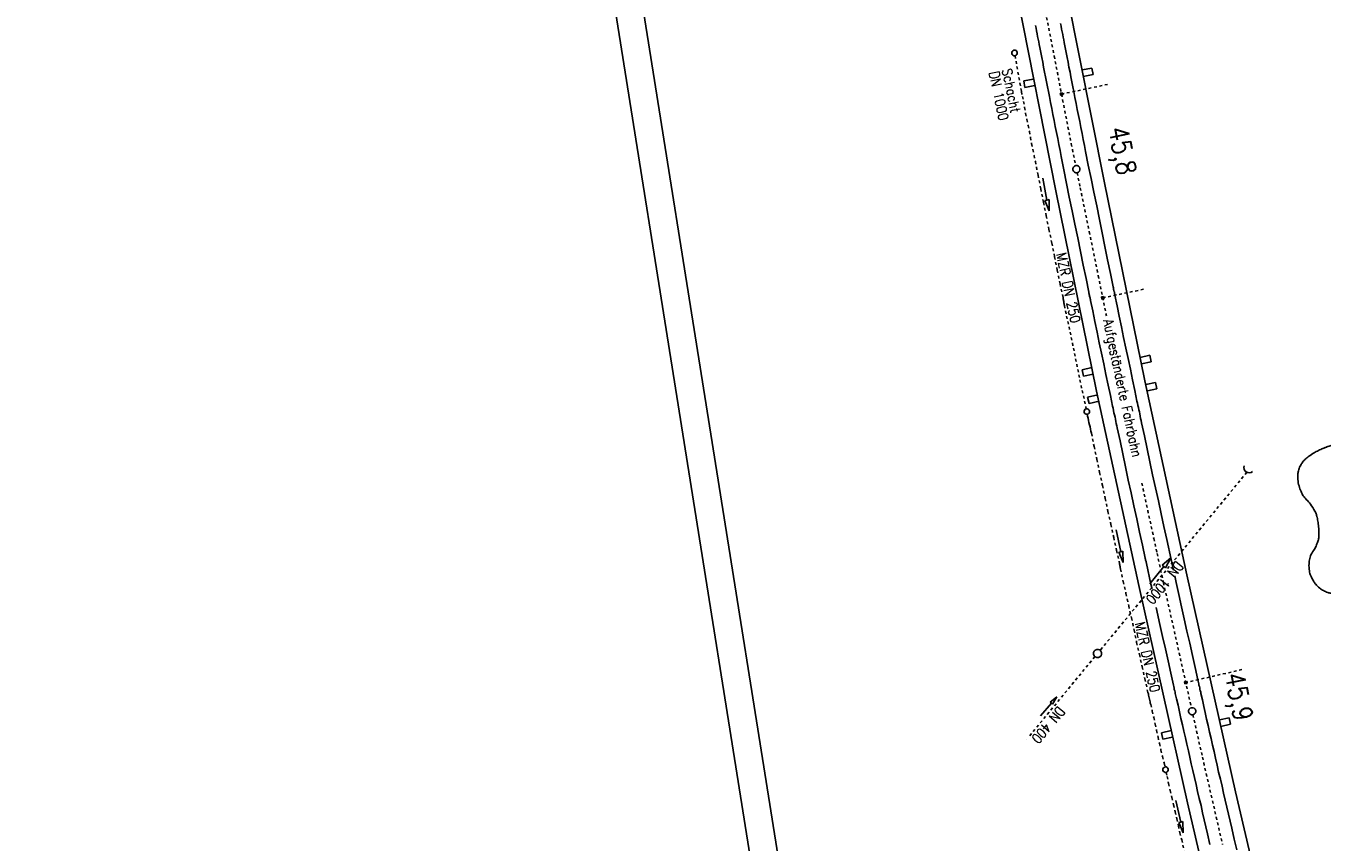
# Model space of a CAD drawing. Extents: x 447827 to 448299, y 438389 to 439851.
# Tile 11 of 21: x 447827 to 448061, y 438986 to 439133. Entities that reach past the tile are written whole.
import ezdxf

# ---------------------------------------------------------------- set-up
doc = ezdxf.new("R2010")
doc.units = 0
doc.header["$LTSCALE"] = 2
doc.header["$MEASUREMENT"] = 0
for name, pattern in [('ACAD_ISO03W100', [0.5, 0.25, -0.25]), ('ACAD_ISO10W100W', [0.5, 0.25, -0.25]), ('AUSGEZOGEN', [0]), ('STRICHLINIEX2', [0.5, 0.25, -0.25]), ('STRICHPT-X3', [3, 1.5, -0.75, 0, -0.75])]:
    doc.linetypes.add(name, pattern=pattern)
doc.layers.get('0').update_dxf_attribs({"linetype": 'AUSGEZOGEN'})
for name, color, linetype in [('ACHSE', 250, 'STRICHPT-X3'), ('Bahnachse', 7, 'CONTINUOUS'), ('Durchlässe', 15, 'CONTINUOUS'), ('FBR', 8, 'CONTINUOUS'), ('Gleisachsen', 7, 'CONTINUOUS'), ('Ingenieurbauwerke', 15, 'CONTINUOUS'), ('Planeinteilung', 6, 'CONTINUOUS'), ('RAHMEN', 250, 'AUSGEZOGEN'), ('RRB', 4, 'AUSGEZOGEN'), ('SCHSYMBOL', 7, 'AUSGEZOGEN'), ('Tiefenentwässerung', 15, 'CONTINUOUS'), ('WEG-DURCHLÄSSE', 15, 'CONTINUOUS')]:
    doc.layers.add(name, color=color, linetype=linetype)
doc.styles.add('ROMANS', font='romans.shx', dxfattribs={"width": 0.8})

# ---------------------------------------------------------------- blocks, each defined once
blk = doc.blocks.new('1135297')
blk.add_line((0, 0), (1135, 0))
at = {"layer": 'RAHMEN'}
blk.add_line((25, 5), (950, 5), dxfattribs=at)
blk = doc.blocks.new('DL')
at = {"color": 0}
blk.add_arc((-0.31, 0.02), 0.91, 282.5363, 77.4637, dxfattribs=at)
blk.add_point((0.6, 0), dxfattribs=at)

msp = doc.modelspace()

# ---------------------------------------------------------------- linework, layer by layer
at = {"layer": 'ACHSE'}
msp.add_lwpolyline([(448051.41, 439387.64, -0.000001), (448067.12, 439288.88, -0.000002), (448074.98, 439239.5), (448098.55, 439091.36, 0.000001), (448108.37, 439029.64, -0.000001), (448118.19, 438967.92, -0.000001), (448122.12, 438943.23, 0.000002), (448126.05, 438918.54, 0.000007), (448128.02, 438906.19, -0.000017)], format="xyb", dxfattribs=at)
at = {"layer": 'Bahnachse', "linetype": 'ACAD_ISO10W100W'}
for p, q in [((448011.16, 439135.71), (448012.73, 439127.77)), ((448012.73, 439127.77), (448014.24, 439119.86)), ((448014.24, 439119.86), (448015.81, 439111.91)), ((448015.81, 439111.91), (448016.61, 439107.99)), ((448016.87, 439106.71), (448017.43, 439103.97)), ((448017.43, 439103.97), (448019.05, 439096.08)), ((448019.05, 439096.08), (448019.05, 439096.04)), ((448019.05, 439096.08), (448020.67, 439088.14)), ((448020.67, 439088.14), (448022.15, 439080.87)), ((448028.54, 439050.69), (448030.71, 439040.72)), ((448030.71, 439040.72), (448031.3, 439038.01)), ((448031.3, 439038.01), (448032.43, 439032.8)), ((448032.43, 439032.8), (448034.19, 439024.94)), ((448034.19, 439024.94), (448035.96, 439017.02)), ((448035.96, 439017.02), (448037.49, 439010.19)), ((448037.77, 439008.92), (448039.48, 439001.25)), ((448039.48, 439001.25), (448040.17, 438998.29)), ((448040.17, 438998.29), (448041.29, 438993.4)), ((448041.29, 438993.4), (448043.1, 438985.54))]:
    msp.add_line(p, q, dxfattribs=at)
at = {"layer": 'Bahnachse', "linetype": 'Continuous'}
for centre in [(448016.74, 439107.35), (448037.63, 439009.55)]:
    msp.add_ellipse(centre, major_axis=(-0.46, 0.46), ratio=1, start_param=2.557664, end_param=8.840849, dxfattribs=at)
at = {"layer": 'Durchlässe', "linetype": 'STRICHLINIEX2'}
msp.add_line((448047.49, 439052.66), (448021.03, 439020.56), dxfattribs=at)
at = {"layer": 'Durchlässe', "linetype": 'Continuous'}
for p, q in [((448033.78, 439037.2), (448032.2, 439035.91)), ((448032.82, 439035.4), (448033.78, 439037.2)), ((448029.97, 439032.56), (448032.51, 439035.65)), ((448032.2, 439035.91), (448032.82, 439035.4)), ((448023.18, 439023.09), (448023.16, 439023.09))]:
    msp.add_line(p, q, dxfattribs=at)
at = {"layer": 'Durchlässe', "linetype": 'ACAD_ISO03W100'}
msp.add_line((448007.72, 439004.38), (448007.72, 439004.38), dxfattribs=at)
at = {"layer": 'Durchlässe', "linetype": 'Continuous'}
msp.add_ellipse((448020.55, 439019.98), major_axis=(-0.53, 0.53), ratio=1, start_param=2.557664, end_param=8.840849, dxfattribs=at)
at = {"layer": 'FBR'}
msp.add_lwpolyline([(448087.98, 439145.1), (448096.58, 439091.05), (448106.4, 439029.33), (448116.22, 438967.6, -0.000001), (448120.15, 438942.91, 0.000002), (448124.08, 438918.22, 0.000007), (448126.04, 438905.88, -0.000017)], format="xyb", dxfattribs=at)
at = {"layer": 'Gleisachsen', "linetype": 'Continuous'}
for p, q in [((448009.36, 439133.26), (448009.45, 439132.77)), ((448009.45, 439132.77), (448009.54, 439132.28)), ((448009.54, 439132.28), (448009.62, 439131.78)), ((448013.87, 439133.61), (448013.96, 439133.12)), ((448013.96, 439133.12), (448014.04, 439132.62)), ((448014.04, 439132.62), (448014.13, 439132.13)), ((448014.13, 439132.13), (448014.27, 439131.65)), ((448009.62, 439131.78), (448009.71, 439131.29)), ((448009.71, 439131.29), (448009.85, 439130.81)), ((448009.85, 439130.81), (448009.94, 439130.32)), ((448009.94, 439130.32), (448010.02, 439129.82)), ((448010.02, 439129.82), (448010.12, 439129.28)), ((448014.27, 439131.65), (448014.36, 439131.16)), ((448014.36, 439131.16), (448014.45, 439130.66)), ((448014.45, 439130.66), (448014.53, 439130.17)), ((448014.53, 439130.17), (448014.69, 439129.28)), ((448010.12, 439129.28), (448010.28, 439128.4)), ((448010.28, 439128.4), (448010.49, 439127.52)), ((448010.49, 439127.52), (448010.64, 439126.63)), ((448014.69, 439129.28), (448014.9, 439128.41)), ((448014.9, 439128.41), (448015.06, 439127.52)), ((448015.06, 439127.52), (448015.22, 439126.64)), ((448010.64, 439126.63), (448010.8, 439125.75)), ((448010.8, 439125.75), (448010.96, 439124.86)), ((448015.22, 439126.64), (448015.37, 439125.75)), ((448015.37, 439125.75), (448015.58, 439124.87)), ((448010.96, 439124.86), (448011.17, 439123.98)), ((448011.17, 439123.98), (448011.33, 439123.1)), ((448011.33, 439123.1), (448011.49, 439122.21)), ((448015.58, 439124.87), (448015.74, 439123.99)), ((448015.74, 439123.99), (448015.9, 439123.1)), ((448015.9, 439123.1), (448016.1, 439122.22)), ((448011.49, 439122.21), (448011.69, 439121.33)), ((448011.69, 439121.33), (448011.85, 439120.45)), ((448011.85, 439120.45), (448012.04, 439119.37)), ((448016.1, 439122.22), (448016.26, 439121.34)), ((448016.26, 439121.34), (448016.46, 439120.25)), ((448016.46, 439120.25), (448016.7, 439119.18)), ((448012.04, 439119.37), (448012.29, 439118.29)), ((448012.29, 439118.29), (448012.48, 439117.21)), ((448016.7, 439119.18), (448016.89, 439118.1)), ((448016.89, 439118.1), (448017.13, 439117.02)), ((448012.48, 439117.21), (448012.72, 439116.13)), ((448012.72, 439116.13), (448012.92, 439115.05)), ((448017.13, 439117.02), (448017.33, 439115.94)), ((448017.33, 439115.94), (448017.52, 439114.86)), ((448012.92, 439115.05), (448013.11, 439113.97)), ((448013.11, 439113.97), (448013.35, 439112.89)), ((448017.52, 439114.86), (448017.76, 439113.78)), ((448017.76, 439113.78), (448017.96, 439112.7)), ((448013.35, 439112.89), (448013.55, 439111.81)), ((448013.55, 439111.81), (448013.79, 439110.74)), ((448017.96, 439112.7), (448018.2, 439111.63)), ((448018.2, 439111.63), (448018.39, 439110.54)), ((448013.79, 439110.74), (448013.98, 439109.65)), ((448013.98, 439109.65), (448014.47, 439107.2)), ((448018.39, 439110.54), (448018.88, 439108.09)), ((448014.47, 439107.2), (448014.96, 439104.75)), ((448018.88, 439108.09), (448019.37, 439105.64)), ((448014.96, 439104.75), (448015.45, 439102.3)), ((448019.37, 439105.64), (448019.86, 439103.19)), ((448015.45, 439102.3), (448015.99, 439099.85)), ((448019.86, 439103.19), (448020.4, 439100.74)), ((448015.99, 439099.85), (448016.47, 439097.4)), ((448020.4, 439100.74), (448020.89, 439098.29)), ((448016.47, 439097.4), (448016.96, 439094.95)), ((448020.89, 439098.29), (448021.37, 439095.84)), ((448016.96, 439094.95), (448017.45, 439092.5)), ((448021.37, 439095.84), (448021.86, 439093.39)), ((448017.45, 439092.5), (448017.94, 439090.04)), ((448021.86, 439093.39), (448022.34, 439090.98)), ((448017.94, 439090.04), (448018.48, 439087.6)), ((448022.34, 439090.98), (448022.88, 439088.54)), ((448018.48, 439087.6), (448018.97, 439085.15)), ((448022.88, 439088.54), (448023.37, 439086.09)), ((448018.97, 439085.15), (448018.99, 439085)), ((448023.37, 439086.09), (448023.4, 439085.94)), ((448023.4, 439085.94), (448023.42, 439085.79)), ((448023.42, 439085.79), (448023.45, 439085.64)), ((448023.45, 439085.64), (448023.48, 439085.5)), ((448023.48, 439085.5), (448023.5, 439085.35)), ((448023.5, 439085.35), (448023.58, 439085.21)), ((448023.58, 439085.21), (448023.6, 439085.06)), ((448018.99, 439085), (448019.02, 439084.85)), ((448019.02, 439084.85), (448019.05, 439084.71)), ((448019.05, 439084.71), (448019.07, 439084.56)), ((448019.07, 439084.56), (448019.1, 439084.41)), ((448019.1, 439084.41), (448019.17, 439084.27)), ((448019.17, 439084.27), (448019.2, 439084.12)), ((448019.2, 439084.12), (448019.23, 439083.98)), ((448019.23, 439083.98), (448019.25, 439083.83)), ((448019.25, 439083.83), (448019.28, 439083.68)), ((448019.28, 439083.68), (448019.67, 439081.77)), ((448023.6, 439085.06), (448023.63, 439084.92)), ((448023.63, 439084.92), (448023.66, 439084.77)), ((448023.66, 439084.77), (448023.68, 439084.62)), ((448023.68, 439084.62), (448024.08, 439082.71)), ((448019.67, 439081.77), (448020.06, 439079.86)), ((448024.08, 439082.71), (448024.47, 439080.8)), ((448024.47, 439080.8), (448024.86, 439078.89)), ((448020.06, 439079.86), (448020.46, 439077.95)), ((448024.86, 439078.89), (448025.25, 439076.98)), ((448020.46, 439077.95), (448020.85, 439076.04)), ((448020.85, 439076.04), (448021.24, 439074.13)), ((448025.25, 439076.98), (448025.64, 439075.07)), ((448021.24, 439074.13), (448021.68, 439072.23)), ((448025.64, 439075.07), (448026.08, 439073.16)), ((448021.68, 439072.23), (448022.07, 439070.31)), ((448026.08, 439073.16), (448026.48, 439071.25)), ((448026.48, 439071.25), (448026.87, 439069.34)), ((448022.07, 439070.31), (448022.46, 439068.4)), ((448026.87, 439069.34), (448027.26, 439067.43)), ((448022.46, 439068.4), (448022.86, 439066.49)), ((448022.86, 439066.49), (448023.25, 439064.58)), ((448027.26, 439067.43), (448027.65, 439065.52)), ((448023.25, 439064.58), (448023.37, 439064.2)), ((448023.37, 439064.2), (448023.44, 439063.8)), ((448027.65, 439065.52), (448027.77, 439065.14)), ((448027.77, 439065.14), (448027.84, 439064.74)), ((448027.84, 439064.74), (448027.91, 439064.35)), ((448027.91, 439064.35), (448027.98, 439063.95)), ((448023.44, 439063.8), (448023.51, 439063.41)), ((448023.51, 439063.41), (448023.58, 439063.02)), ((448023.58, 439063.02), (448023.7, 439062.63)), ((448023.7, 439062.63), (448023.77, 439062.24)), ((448023.77, 439062.24), (448023.84, 439061.84)), ((448023.84, 439061.84), (448023.91, 439061.45)), ((448027.98, 439063.95), (448028.1, 439063.57)), ((448028.1, 439063.57), (448028.17, 439063.18)), ((448028.17, 439063.18), (448028.24, 439062.78)), ((448028.24, 439062.78), (448028.31, 439062.39)), ((448028.31, 439062.39), (448028.43, 439062)), ((448028.43, 439062), (448028.5, 439061.61)), ((448023.91, 439061.45), (448024.03, 439061.06)), ((448024.03, 439061.06), (448024.1, 439060.67)), ((448024.1, 439060.67), (448024.62, 439058.33)), ((448028.5, 439061.61), (448029.02, 439059.26)), ((448024.62, 439058.33), (448025.09, 439055.97)), ((448029.02, 439059.26), (448029.49, 439056.91)), ((448025.09, 439055.97), (448025.61, 439053.63)), ((448029.49, 439056.91), (448030.01, 439054.57)), ((448025.61, 439053.63), (448026.08, 439051.27)), ((448030.01, 439054.57), (448030.49, 439052.21)), ((448026.08, 439051.27), (448026.6, 439048.93)), ((448030.49, 439052.21), (448031.01, 439049.87)), ((448026.6, 439048.93), (448027.12, 439046.58)), ((448031.01, 439049.87), (448031.53, 439047.52)), ((448027.12, 439046.58), (448027.64, 439044.24)), ((448031.53, 439047.52), (448032.05, 439045.18)), ((448027.64, 439044.24), (448028.11, 439041.88)), ((448032.05, 439045.18), (448032.51, 439042.87)), ((448028.11, 439041.88), (448028.63, 439039.54)), ((448032.51, 439042.87), (448033.03, 439040.53)), ((448028.63, 439039.54), (448029.16, 439037.19)), ((448033.03, 439040.53), (448033.84, 439036.93)), ((448029.16, 439037.19), (448029.17, 439037.09)), ((448029.17, 439037.09), (448029.19, 439037)), ((448029.19, 439037), (448029.21, 439036.9)), ((448029.21, 439036.9), (448029.23, 439036.8)), ((448029.23, 439036.8), (448029.29, 439036.71)), ((448029.29, 439036.71), (448029.31, 439036.61)), ((448029.31, 439036.61), (448029.33, 439036.51)), ((448029.33, 439036.51), (448029.34, 439036.41)), ((448029.34, 439036.41), (448029.36, 439036.32)), ((448029.36, 439036.32), (448029.38, 439036.22)), ((448029.38, 439036.22), (448030.18, 439032.48)), ((448033.84, 439036.93), (448034.27, 439035.01)), ((448034.27, 439035.01), (448034.27, 439035.01)), ((448034.48, 439033.98), (448034.71, 439032.8)), ((448030.18, 439032.48), (448030.32, 439031.81)), ((448030.32, 439031.81), (448030.36, 439031.65)), ((448034.71, 439032.8), (448035.21, 439030.6)), ((448035.21, 439030.6), (448035.7, 439028.41)), ((448031.11, 439028.24), (448031.8, 439025.22)), ((448031.31, 439027.42), (448031.31, 439027.42)), ((448035.7, 439028.41), (448036.2, 439026.21)), ((448031.8, 439025.22), (448032.29, 439023.02)), ((448036.2, 439026.21), (448036.69, 439024.01)), ((448032.29, 439023.02), (448032.79, 439020.83)), ((448036.69, 439024.01), (448037.18, 439021.82)), ((448032.79, 439020.83), (448033.28, 439018.63)), ((448037.18, 439021.82), (448037.68, 439019.62)), ((448037.68, 439019.62), (448038.17, 439017.42)), ((448033.28, 439018.63), (448033.78, 439016.43)), ((448038.17, 439017.42), (448038.67, 439015.22)), ((448033.78, 439016.43), (448034.27, 439014.24)), ((448038.67, 439015.22), (448038.71, 439014.98)), ((448038.71, 439014.98), (448038.75, 439014.73)), ((448034.27, 439014.24), (448034.31, 439013.99)), ((448034.31, 439013.99), (448034.36, 439013.74)), ((448034.36, 439013.74), (448034.4, 439013.5)), ((448034.4, 439013.5), (448034.5, 439013.26)), ((448034.5, 439013.26), (448034.54, 439013.01)), ((448034.54, 439013.01), (448034.58, 439012.77)), ((448034.58, 439012.77), (448034.63, 439012.52)), ((448038.75, 439014.73), (448038.8, 439014.48)), ((448038.8, 439014.48), (448038.84, 439014.24)), ((448038.84, 439014.24), (448038.93, 439014)), ((448038.93, 439014), (448038.98, 439013.76)), ((448038.98, 439013.76), (448039.02, 439013.51)), ((448039.02, 439013.51), (448039.07, 439013.26)), ((448039.07, 439013.26), (448039.16, 439013.03)), ((448039.16, 439013.03), (448039.2, 439012.78)), ((448039.2, 439012.78), (448039.46, 439011.61)), ((448034.63, 439012.52), (448034.67, 439012.28)), ((448034.67, 439012.28), (448034.76, 439012.04)), ((448034.76, 439012.04), (448034.81, 439011.79)), ((448034.81, 439011.79), (448035.07, 439010.62)), ((448035.07, 439010.62), (448035.33, 439009.45)), ((448039.46, 439011.61), (448039.72, 439010.43)), ((448039.72, 439010.43), (448039.97, 439009.31)), ((448035.33, 439009.45), (448035.59, 439008.27)), ((448035.59, 439008.27), (448035.85, 439007.1)), ((448039.97, 439009.31), (448040.24, 439008.14)), ((448040.24, 439008.14), (448040.5, 439006.97)), ((448035.85, 439007.1), (448036.11, 439005.93)), ((448036.11, 439005.93), (448036.42, 439004.77)), ((448040.5, 439006.97), (448040.76, 439005.79)), ((448040.76, 439005.79), (448041.06, 439004.63)), ((448036.42, 439004.77), (448036.68, 439003.59)), ((448036.68, 439003.59), (448036.94, 439002.42)), ((448041.06, 439004.63), (448041.32, 439003.46)), ((448041.32, 439003.46), (448041.59, 439002.28)), ((448036.94, 439002.42), (448037.2, 439001.25)), ((448037.2, 439001.25), (448037.46, 439000.08)), ((448041.59, 439002.28), (448041.85, 439001.11)), ((448041.85, 439001.11), (448042.12, 438999.84)), ((448037.46, 439000.08), (448037.73, 438998.85)), ((448037.73, 438998.85), (448038.06, 438997.59)), ((448042.12, 438999.84), (448042.4, 438998.57)), ((448042.4, 438998.57), (448042.73, 438997.31)), ((448038.06, 438997.59), (448038.33, 438996.32)), ((448038.33, 438996.32), (448038.61, 438995.05)), ((448042.73, 438997.31), (448043.01, 438996.04)), ((448038.61, 438995.05), (448038.89, 438993.78)), ((448043.01, 438996.04), (448043.28, 438994.77)), ((448043.28, 438994.77), (448043.61, 438993.5)), ((448038.89, 438993.78), (448039.22, 438992.52)), ((448039.22, 438992.52), (448039.49, 438991.25)), ((448043.61, 438993.5), (448043.89, 438992.23)), ((448043.89, 438992.23), (448044.17, 438990.96)), ((448039.49, 438991.25), (448039.77, 438989.97)), ((448039.77, 438989.97), (448040.1, 438988.71)), ((448044.17, 438990.96), (448044.49, 438989.7)), ((448044.49, 438989.7), (448044.77, 438988.43)), ((448040.1, 438988.71), (448040.38, 438987.44)), ((448040.38, 438987.44), (448040.83, 438985.49)), ((448044.77, 438988.43), (448045.22, 438986.48)), ((448045.22, 438986.48), (448045.67, 438984.53))]:
    msp.add_line(p, q, dxfattribs=at)
at = {"layer": 'Ingenieurbauwerke', "linetype": 'Continuous'}
for p, q in [((448013.95, 439144.54), (448021.73, 439105.2)), ((448005.21, 439142.87), (448013, 439103.45)), ((448019.51, 439125.59), (448017.74, 439125.26)), ((448019.51, 439125.59), (448019.73, 439124.41)), ((448008.99, 439123.6), (448007.22, 439123.27)), ((448007.22, 439123.27), (448007.44, 439122.09)), ((448019.73, 439124.41), (448017.96, 439124.08)), ((448009.21, 439122.42), (448007.44, 439122.09)), ((448013.81, 439121.05), (448014.2, 439121.13)), ((448013.81, 439121.05), (448013.89, 439120.65)), ((448013.89, 439120.65), (448014.28, 439120.73)), ((448014.2, 439121.13), (448014.28, 439120.73)), ((448021.73, 439105.2), (448029.09, 439069.14)), ((448013, 439103.45), (448020.38, 439067.31)), ((448021.25, 439084.29), (448021.64, 439084.37)), ((448021.25, 439084.29), (448021.33, 439083.9)), ((448021.33, 439083.9), (448021.72, 439083.98)), ((448021.64, 439084.37), (448021.72, 439083.98)), ((448029.97, 439073.77), (448028.21, 439073.39)), ((448029.97, 439073.77), (448030.23, 439072.6)), ((448019.51, 439071.55), (448017.75, 439071.17)), ((448017.75, 439071.17), (448018, 439070)), ((448030.23, 439072.6), (448028.47, 439072.22)), ((448019.76, 439070.38), (448018, 439070)), ((448029.09, 439069.14), (448036.69, 439034.16)), ((448030.98, 439068.88), (448029.28, 439068.51)), ((448030.98, 439068.88), (448031.24, 439067.7)), ((448020.58, 439066.64), (448018.75, 439066.24)), ((448020.38, 439067.31), (448028, 439032.25)), ((448031.24, 439067.7), (448029.54, 439067.34)), ((448018.75, 439066.24), (448019.01, 439065.07)), ((448020.84, 439065.47), (448019.01, 439065.07)), ((448036.69, 439034.16), (448045.44, 438994.99)), ((448028, 439032.25), (448036.77, 438993)), ((448036.23, 439014.88), (448036.62, 439014.97)), ((448036.62, 439014.97), (448036.71, 439014.58)), ((448036.23, 439014.88), (448036.32, 439014.49)), ((448036.32, 439014.49), (448036.71, 439014.58)), ((448044.3, 439008.37), (448042.53, 439007.99)), ((448044.3, 439008.37), (448044.56, 439007.2)), ((448033.85, 439006.07), (448032.09, 439005.68)), ((448032.09, 439005.68), (448032.34, 439004.51)), ((448044.56, 439007.2), (448042.8, 439006.82)), ((448034.1, 439004.89), (448032.34, 439004.51)), ((448045.44, 438994.99), (448056.69, 438947.43)), ((448036.77, 438993), (448048.04, 438945.33))]:
    msp.add_line(p, q, dxfattribs=at)
at = {"layer": 'Ingenieurbauwerke', "linetype": 'ACAD_ISO03W100'}
for p, q in [((448014.04, 439120.89), (448022.42, 439122.65)), ((448021.49, 439084.14), (448029.11, 439085.73)), ((448046.6, 439017.06), (448036.47, 439014.73))]:
    msp.add_line(p, q, dxfattribs=at)
at = {"layer": 'RRB', "flags": 128}
msp.add_lwpolyline([(448058.72, 439036.15, 0.052173), (448058.78, 439034.87, 0.073933), (448059.04, 439034, 0.021196), (448059.61, 439032.91, 0.046967), (448059.93, 439032.45, 0.043311), (448060.64, 439031.77, 0.050753), (448061.33, 439031.31, 0.035819), (448062.09, 439030.98, 0.049448), (448062.68, 439030.84, 0.031311), (448063.65, 439030.77, 0.022729), (448064.99, 439030.81, 0.010543), (448065.71, 439030.88, 0.006302), (448066.9, 439031.03, 0.038141), (448068.77, 439031.45, 0.084994), (448069.54, 439031.84, 0.063936), (448069.89, 439032.18, 0.097632), (448070.05, 439032.46, 0.021391), (448070.13, 439032.78, 0.053622), (448070.14, 439032.91, 0.004374), (448070.12, 439034, -0.002487), (448070.08, 439035.93, -0.000009), (448069.97, 439042.54, 0.000008), (448069.87, 439049.16, 0.000056), (448069.78, 439054.37, 0.00037), (448069.77, 439055.16, 0.026904), (448069.75, 439055.41, 0.01763), (448069.69, 439055.78, 0.024843), (448069.64, 439055.98, 0.013037), (448069.51, 439056.36, 0.026305), (448069.45, 439056.5, 0.006352), (448069.17, 439057.07, 0.060053), (448068.62, 439057.88, 0.09672), (448068.14, 439058.25, 0.112885), (448067.48, 439058.41, 0.049717), (448065.97, 439058.29, 0.005459), (448064.56, 439058.01, 0.019961), (448064.18, 439057.92, 0.004388), (448062.69, 439057.47, 0.008943), (448061.96, 439057.23, 0.000514), (448061.86, 439057.2, 0.000564), (448061.77, 439057.16, 0.015196), (448061.24, 439056.96, 0.009449), (448060.42, 439056.59, 0.026523), (448059.66, 439056.18, 0.02013), (448058.71, 439055.55, 0.012352), (448058.33, 439055.27, 0.015084), (448058.04, 439055.02, 0.036851), (448057.68, 439054.64, 0.031158), (448057.32, 439054.14, 0.028258), (448057.12, 439053.79, 0.023065), (448056.93, 439053.34, 0.037792), (448056.81, 439052.93, 0.023526), (448056.7, 439052.26, 0.054895), (448056.7, 439051.37, 0.040236), (448056.92, 439050.19, 0.035167), (448057.27, 439049.18, 0.04447), (448057.68, 439048.44, 0.058475), (448058.29, 439047.71, -0.053811), (448058.97, 439046.92, -0.023154), (448059.78, 439045.62, -0.053821), (448060.04, 439045.02, -0.007369), (448060.12, 439044.75, -0.009566), (448060.17, 439044.55, -0.020648), (448060.35, 439043.62, -0.018003), (448060.47, 439042.54, -0.013459), (448060.5, 439041.82, -0.017297), (448060.49, 439041.26, -0.018276), (448060.46, 439040.86, -0.0192), (448060.4, 439040.49, -0.03664), (448060.31, 439040.19, -0.012642), (448059.98, 439039.34, -0.051343), (448059.59, 439038.61, 0.036364), (448059, 439037.61, 0.067052), (448058.84, 439037.12, 0.035003), (448058.72, 439036.15)], format="xyb", dxfattribs=at)
at = {"layer": 'Tiefenentwässerung', "linetype": 'ACAD_ISO03W100'}
for p, q in [((448005.65, 439127.82), (448006.82, 439121.33)), ((448006.82, 439121.33), (448006.98, 439120.44)), ((448006.98, 439120.44), (448007.18, 439119.56)), ((448007.18, 439119.56), (448007.38, 439118.48)), ((448007.38, 439118.48), (448007.57, 439117.4)), ((448007.57, 439117.4), (448007.81, 439116.32)), ((448007.81, 439116.32), (448008.01, 439115.24)), ((448008.01, 439115.24), (448008.25, 439114.17)), ((448008.25, 439114.17), (448008.44, 439113.08)), ((448008.44, 439113.08), (448008.64, 439111.95)), ((448008.64, 439111.95), (448008.89, 439110.88)), ((448008.89, 439110.88), (448009.08, 439109.8)), ((448009.08, 439109.8), (448009.32, 439108.72)), ((448009.32, 439108.72), (448009.81, 439106.27)), ((448009.81, 439106.27), (448010.3, 439103.82)), ((448010.3, 439103.82), (448010.79, 439101.36)), ((448010.79, 439101.36), (448011.28, 439098.91)), ((448011.28, 439098.91), (448011.77, 439096.46)), ((448011.77, 439096.46), (448012.3, 439094.02)), ((448012.3, 439094.02), (448012.79, 439091.56)), ((448012.79, 439091.56), (448013.28, 439089.11)), ((448013.28, 439089.11), (448013.77, 439086.66)), ((448013.77, 439086.66), (448014.31, 439084.22)), ((448014.31, 439084.22), (448014.33, 439084.07)), ((448014.33, 439084.07), (448014.36, 439083.92)), ((448014.36, 439083.92), (448014.39, 439083.77)), ((448014.39, 439083.77), (448014.41, 439083.63)), ((448014.41, 439083.63), (448014.44, 439083.48)), ((448014.44, 439083.48), (448014.47, 439083.33)), ((448014.47, 439083.33), (448014.49, 439083.18)), ((448014.49, 439083.18), (448014.52, 439083.03)), ((448014.52, 439083.03), (448014.55, 439082.89)), ((448014.55, 439082.89), (448014.57, 439082.74)), ((448014.57, 439082.74), (448014.96, 439080.83)), ((448014.96, 439080.83), (448015.41, 439078.93)), ((448015.41, 439078.93), (448015.81, 439076.97)), ((448015.81, 439076.97), (448016.2, 439075.06)), ((448016.2, 439075.06), (448016.59, 439073.14)), ((448016.59, 439073.14), (448016.98, 439071.23)), ((448016.98, 439071.23), (448017.37, 439069.32)), ((448017.37, 439069.32), (448017.77, 439067.41)), ((448017.77, 439067.41), (448018.21, 439065.51)), ((448018.21, 439065.51), (448018.5, 439064.1)), ((448018.68, 439063.12), (448018.74, 439062.81)), ((448018.74, 439062.81), (448018.86, 439062.43)), ((448018.86, 439062.43), (448018.93, 439062.03)), ((448018.93, 439062.03), (448019, 439061.64)), ((448019, 439061.64), (448019.07, 439061.25)), ((448019.07, 439061.25), (448019.19, 439060.86)), ((448019.19, 439060.86), (448019.26, 439060.47)), ((448019.26, 439060.47), (448019.33, 439060.07)), ((448019.33, 439060.07), (448019.45, 439059.69)), ((448019.45, 439059.69), (448019.92, 439057.33)), ((448019.92, 439057.33), (448020.44, 439054.99)), ((448020.44, 439054.99), (448020.91, 439052.63)), ((448020.91, 439052.63), (448021.43, 439050.29)), ((448021.43, 439050.29), (448021.95, 439047.94)), ((448021.95, 439047.94), (448022.42, 439045.59)), ((448022.42, 439045.59), (448022.94, 439043.25)), ((448022.94, 439043.25), (448023.46, 439040.9)), ((448023.46, 439040.9), (448023.99, 439038.56)), ((448023.99, 439038.56), (448024.51, 439036.21)), ((448024.51, 439036.21), (448024.52, 439036.11)), ((448024.52, 439036.11), (448024.55, 439035.96)), ((448024.55, 439035.96), (448024.57, 439035.87)), ((448024.57, 439035.87), (448024.58, 439035.77)), ((448024.58, 439035.77), (448024.6, 439035.67)), ((448024.6, 439035.67), (448024.62, 439035.57)), ((448024.62, 439035.57), (448024.64, 439035.47)), ((448024.64, 439035.47), (448024.65, 439035.37)), ((448024.65, 439035.37), (448024.67, 439035.28)), ((448024.67, 439035.28), (448024.69, 439035.18)), ((448024.69, 439035.18), (448025.18, 439032.98)), ((448025.18, 439032.98), (448025.68, 439030.78)), ((448025.68, 439030.78), (448026.17, 439028.58)), ((448026.17, 439028.58), (448026.67, 439026.39)), ((448026.67, 439026.39), (448027.16, 439024.19)), ((448027.16, 439024.19), (448027.6, 439021.98)), ((448027.6, 439021.98), (448028.1, 439019.79)), ((448028.1, 439019.79), (448028.59, 439017.59)), ((448028.59, 439017.59), (448029.09, 439015.39)), ((448029.09, 439015.39), (448029.58, 439013.19)), ((448029.58, 439013.19), (448029.62, 439012.95)), ((448029.62, 439012.95), (448029.72, 439012.71)), ((448029.72, 439012.71), (448029.76, 439012.46)), ((448029.76, 439012.46), (448029.81, 439012.22)), ((448029.81, 439012.22), (448029.85, 439011.97)), ((448029.85, 439011.97), (448029.94, 439011.74)), ((448029.94, 439011.74), (448029.99, 439011.49)), ((448029.99, 439011.49), (448030.03, 439011.24)), ((448030.03, 439011.24), (448030.07, 439011)), ((448030.07, 439011), (448030.17, 439010.76)), ((448030.17, 439010.76), (448030.43, 439009.59)), ((448030.43, 439009.59), (448030.69, 439008.41)), ((448030.69, 439008.41), (448030.95, 439007.24)), ((448030.95, 439007.24), (448031.21, 439006.07)), ((448031.21, 439006.07), (448031.47, 439004.9)), ((448031.47, 439004.9), (448031.73, 439003.72)), ((448031.73, 439003.72), (448031.99, 439002.55)), ((448031.99, 439002.55), (448032.25, 439001.38)), ((448032.25, 439001.38), (448032.56, 439000.22)), ((448032.56, 439000.22), (448032.72, 438999.5)), ((448032.93, 438998.52), (448033.1, 438997.77)), ((448033.1, 438997.77), (448033.37, 438996.5)), ((448033.37, 438996.5), (448033.65, 438995.23)), ((448033.65, 438995.23), (448033.98, 438993.97)), ((448033.98, 438993.97), (448034.26, 438992.7)), ((448034.26, 438992.7), (448034.53, 438991.43)), ((448034.53, 438991.43), (448034.86, 438990.16)), ((448034.86, 438990.16), (448035.14, 438988.89)), ((448035.14, 438988.89), (448035.42, 438987.62)), ((448035.42, 438987.62), (448035.74, 438986.36)), ((448035.74, 438986.36), (448036.19, 438984.41))]:
    msp.add_line(p, q, dxfattribs=at)
at = {"layer": 'Tiefenentwässerung', "linetype": 'Continuous'}
for p, q in [((448010.66, 439105.71), (448011.42, 439101.78)), ((448011.42, 439101.78), (448011.02, 439101.71)), ((448011.02, 439101.71), (448011.79, 439099.82)), ((448011.81, 439101.86), (448011.42, 439101.78)), ((448011.79, 439099.82), (448011.81, 439101.86)), ((448023.93, 439042.25), (448024.75, 439038.34)), ((448024.75, 439038.34), (448024.36, 439038.26)), ((448025.14, 439038.42), (448024.75, 439038.34)), ((448025.16, 439036.38), (448025.14, 439038.42)), ((448024.36, 439038.26), (448025.16, 439036.38)), ((448034.69, 438993.47), (448035.58, 438989.57)), ((448035.58, 438989.57), (448035.19, 438989.48)), ((448035.19, 438989.48), (448036.02, 438987.62)), ((448035.97, 438989.66), (448035.58, 438989.57)), ((448036.02, 438987.62), (448035.97, 438989.66))]:
    msp.add_line(p, q, dxfattribs=at)
for centre in [(448005.56, 439128.31), (448018.6, 439063.61), (448032.83, 438999.01)]:
    msp.add_ellipse(centre, major_axis=(-0.354, 0.354), ratio=1, start_param=2.557664, end_param=8.840849, dxfattribs=at)
at = {"layer": 'WEG-DURCHLÄSSE', "linetype": 'STRICHLINIEX2'}
msp.add_line((448020.06, 439019.41), (448008.18, 439004.98), dxfattribs=at)
at = {"layer": 'WEG-DURCHLÄSSE', "linetype": 'Continuous'}
for p, q in [((448010.26, 439008.73), (448012.21, 439011.01)), ((448013.18, 439012.15), (448011.98, 439011.21)), ((448011.98, 439011.21), (448012.21, 439011.01)), ((448012.21, 439011.01), (448012.44, 439010.82)), ((448012.44, 439010.82), (448013.18, 439012.15))]:
    msp.add_line(p, q, dxfattribs=at)

# ---------------------------------------------------------------- block references
at = {"layer": 'Planeinteilung', "linetype": 'Continuous', "rotation": 279.041149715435}
msp.add_blockref('1135297', (447827.12, 439804.72), dxfattribs=at)
at = {"layer": 'SCHSYMBOL', "rotation": 235.6838472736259}
msp.add_blockref('DL', (448047.69, 439053.23), dxfattribs=at)

# ---------------------------------------------------------------- texts
at = {"layer": 'Bahnachse', "linetype": 'Continuous', "style": 'ROMANS', "oblique": 360, "width": 0.8334}
for s, p in [('45,8', (448022.48, 439114.62)), ('45,9', (448043.51, 439016.12))]:
    msp.add_text(s, height=3.5, rotation=281.5434, dxfattribs=at).set_placement(p)
at = {"layer": 'Durchlässe', "linetype": 'Continuous', "style": 'ROMANS', "oblique": 360, "width": 0.8334}
msp.add_text('DN 1000', height=1.8, rotation=231.0016, dxfattribs=at).set_placement((448034.76, 439036.76))
at = {"layer": 'Ingenieurbauwerke', "linetype": 'Continuous', "style": 'ROMANS', "oblique": 360, "width": 0.8334}
msp.add_text('Aufgeständerte Fahrbahn', height=1.8, rotation=282.0534, dxfattribs=at).set_placement((448021.54, 439080.05))
at = {"layer": 'Tiefenentwässerung', "linetype": 'Continuous', "style": 'ROMANS', "oblique": 360, "width": 0.8334}
for s, rotation, p in [('DN 1000', 281.5434, (448000.96, 439124.77)), ('Schacht', 281.5434, (448003.28, 439125.27)), ('MZR DN 250', 281.8498, (448013.08, 439092.05)), ('MZR DN 250', 282.8498, (448027.26, 439025.39))]:
    msp.add_text(s, height=1.8, rotation=rotation, dxfattribs=at).set_placement(p)
at = {"layer": 'WEG-DURCHLÄSSE', "linetype": 'Continuous', "style": 'ROMANS', "oblique": 360, "width": 0.8334}
msp.add_text('DN 400', height=1.8, rotation=230.0016, dxfattribs=at).set_placement((448013.43, 439010.56))

doc.saveas('drawing.dxf')
